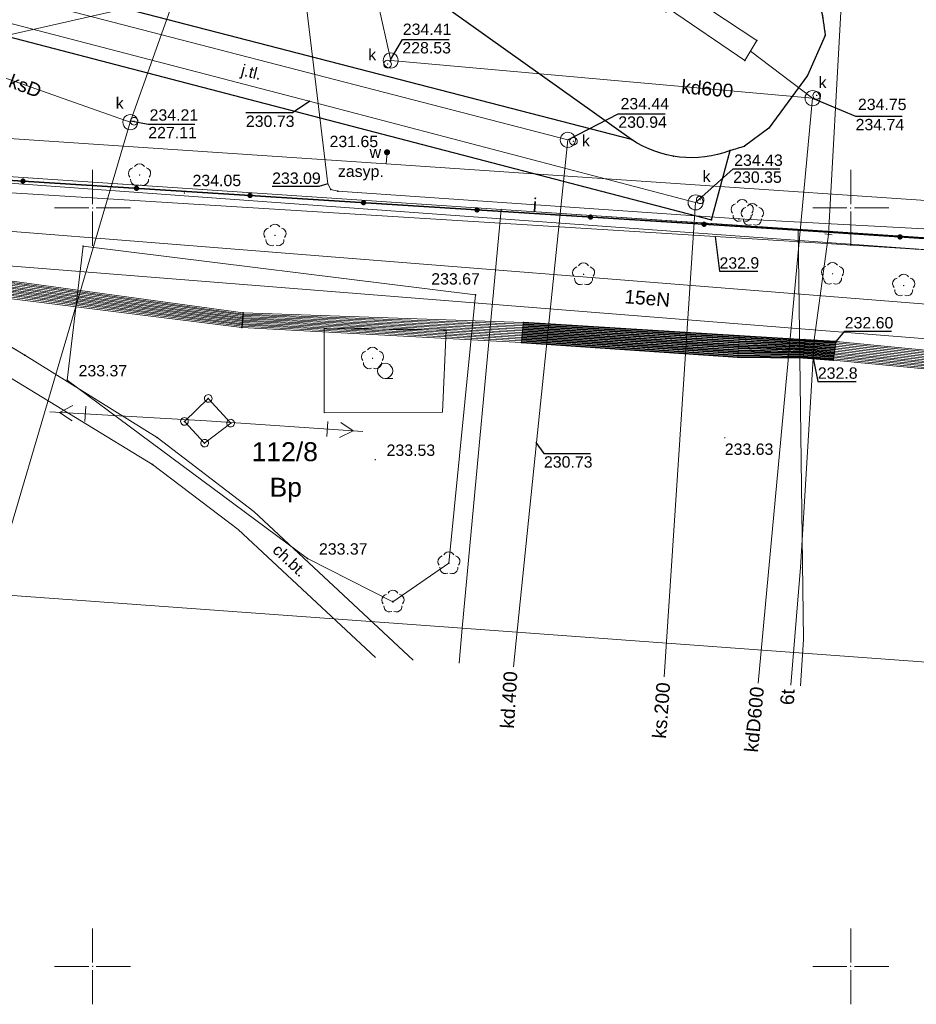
# Model space of a CAD drawing. Header units: metres. Extents: x 6603648 to 6604252, y 5739748 to 5740166.
# Tile 14 of 98: x 6603745 to 6603804, y 5739798 to 5739862. Entities that reach past the tile are written whole.
import ezdxf
from ezdxf.enums import TextEntityAlignment as Align

# ---------------------------------------------------------------- set-up
doc = ezdxf.new("R2010")
doc.units = ezdxf.units.M
doc.header["$PDSIZE"] = 0.75
doc.linetypes.add('ARK_LIN', pattern=[50, 50, 0])
doc.layers.get('0').update_dxf_attribs({"color": 252, "linetype": 'CONTINUOUS'})
for name, color, linetype, lineweight in [('GEPPGD', 252, 'CONTINUOUS', 18), ('GESDZI', 252, 'CONTINUOUS', 18), ('GESDZI_O', 252, 'CONTINUOUS', 18), ('GESUZY', 252, 'CONTINUOUS', 18), ('GESUZY_O', 252, 'CONTINUOUS', 18), ('GSLGRA', 252, 'CONTINUOUS', 18), ('GSLKOG', 252, 'CONTINUOUS', 35), ('GSLKOU', 252, 'CONTINUOUS', 18), ('GSLKRW', 252, 'CONTINUOUS', 25), ('GSPPRB', 252, 'CONTINUOUS', 18), ('GSPRDL', 252, 'CONTINUOUS', 18), ('GSPWPS', 252, 'CONTINUOUS', 13), ('GSPWPS_O', 252, 'CONTINUOUS', 13), ('GSSINN', 252, 'CONTINUOUS', 18), ('GSSKOA', 252, 'CONTINUOUS', 18), ('GSSKOA_O', 252, 'CONTINUOUS', 18), ('GSSKOD', 252, 'CONTINUOUS', 18), ('GSSKOD_O', 252, 'CONTINUOUS', 18), ('GSSLZK', 252, 'CONTINUOUS', 18), ('GULENN', 252, 'CONTINUOUS', 18), ('GULENN_O', 252, 'CONTINUOUS', 18), ('GULEOR', 252, 'CONTINUOUS', 35), ('GULESN', 252, 'CONTINUOUS', 18), ('GULEWN', 252, 'CONTINUOUS', 18), ('GULIPR', 252, 'CONTINUOUS', 18), ('GULIPR_O', 252, 'CONTINUOUS', 18), ('GULKDP', 252, 'CONTINUOUS', 18), ('GULKDP_O', 252, 'CONTINUOUS', 18), ('GULKSP', 252, 'CONTINUOUS', 18), ('GULKSP_O', 252, 'CONTINUOUS', 18), ('GULTPR', 252, 'CONTINUOUS', 18), ('GULTPR_O', 252, 'CONTINUOUS', 18), ('GULWOP', 252, 'CONTINUOUS', 18), ('GUPKSD', 252, 'CONTINUOUS', 18), ('GUPKWZ', 252, 'CONTINUOUS', 18), ('GUPKWZ_O', 252, 'CONTINUOUS', 18), ('GUPTZC', 252, 'CONTINUOUS', 18), ('GUSIKP', 252, 'CONTINUOUS', 18), ('GUSISL', 252, 'CONTINUOUS', 18), ('PKT_ARK', 252, 'ARK_LIN', 18)]:
    doc.layers.add(name, color=color, linetype=linetype, lineweight=lineweight)
for name, color, linetype in [('GUPESH', 252, 'CONTINUOUS'), ('GUPESH_O', 252, 'CONTINUOUS'), ('GUPISH', 252, 'CONTINUOUS'), ('GUPISH_O', 252, 'CONTINUOUS'), ('GUPKSH', 252, 'CONTINUOUS'), ('GUPKSH_O', 252, 'CONTINUOUS'), ('GUPTSH', 252, 'CONTINUOUS'), ('GUPTSH_O', 252, 'CONTINUOUS'), ('GUPWSH', 252, 'CONTINUOUS'), ('GUPWSH_O', 252, 'CONTINUOUS'), ('GUPWZA', 252, 'CONTINUOUS'), ('GUPWZA_O', 252, 'CONTINUOUS'), ('GUPZSH', 252, 'CONTINUOUS')]:
    doc.layers.add(name, color=color, linetype=linetype)
doc.styles.add('Arial', font='arial.ttf')

# ---------------------------------------------------------------- blocks, each defined once
blk = doc.blocks.new('GSPPRB0')
blk.add_lwpolyline([(-0.007955, 0.0225), (0.007955, 0.0225), (0.0225, 0.007955), (0.0225, -0.007955), (0.007955, -0.0225), (-0.007955, -0.0225), (-0.0225, -0.007955), (-0.0225, 0.007955)], close=True)
blk = doc.blocks.new('GSPWPS1')
blk.add_hatch(color=256).paths.add_polyline_path([(0, 0.045), (-0.011647, 0.043467), (-0.0225, 0.038971), (-0.03182, 0.03182), (-0.038971, 0.0225), (-0.043467, 0.011647), (-0.045, 0), (-0.043467, -0.011647), (-0.038971, -0.0225), (-0.03182, -0.03182), (-0.0225, -0.038971), (-0.011647, -0.043467), (0, -0.045), (0.011647, -0.043467), (0.0225, -0.038971), (0.03182, -0.03182), (0.038971, -0.0225), (0.043467, -0.011647), (0.045, 0), (0.043467, 0.011647), (0.038971, 0.0225), (0.03182, 0.03182), (0.0225, 0.038971), (0.011647, 0.043467)])
blk = doc.blocks.new('GUPESH1')
blk.add_hatch(color=256).paths.add_polyline_path([(0, 0.045), (-0.011647, 0.043467), (-0.0225, 0.038971), (-0.03182, 0.03182), (-0.038971, 0.0225), (-0.043467, 0.011647), (-0.045, 0), (-0.043467, -0.011647), (-0.038971, -0.0225), (-0.03182, -0.03182), (-0.0225, -0.038971), (-0.011647, -0.043467), (0, -0.045), (0.011647, -0.043467), (0.0225, -0.038971), (0.03182, -0.03182), (0.038971, -0.0225), (0.043467, -0.011647), (0.045, 0), (0.043467, 0.011647), (0.038971, 0.0225), (0.03182, 0.03182), (0.0225, 0.038971), (0.011647, 0.043467)])
blk = doc.blocks.new('GUPWZA1')
blk.add_hatch(color=256).paths.add_polyline_path([(0, 0.2), (-0.051764, 0.193185), (-0.1, 0.173205), (-0.141421, 0.141421), (-0.173205, 0.1), (-0.193185, 0.051764), (-0.2, 0), (-0.193185, -0.051764), (-0.173205, -0.1), (-0.141421, -0.141421), (-0.1, -0.173205), (-0.051764, -0.193185), (0, -0.2), (0.051764, -0.193185), (0.1, -0.173205), (0.141421, -0.141421), (0.173205, -0.1), (0.193185, -0.051764), (0.2, 0), (0.193185, 0.051764), (0.173205, 0.1), (0.141421, 0.141421), (0.1, 0.173205), (0.051764, 0.193185)])
blk = doc.blocks.new('GUPKWZ1_1')
blk.add_lwpolyline([(0.25, 0), (0.241481, -0.064705), (0.216506, -0.125), (0.176777, -0.176777), (0.125, -0.216506), (0.064705, -0.241481), (0, -0.25), (-0.064705, -0.241481), (-0.125, -0.216506), (-0.176777, -0.176777), (-0.216506, -0.125), (-0.241481, -0.064705), (-0.25, 0), (-0.241481, 0.064705), (-0.216506, 0.125), (-0.176777, 0.176777), (-0.125, 0.216506), (-0.064705, 0.241481), (0, 0.25), (0.064705, 0.241481), (0.125, 0.216506), (0.176777, 0.176777), (0.216506, 0.125), (0.241481, 0.064705)], close=True)
blk = doc.blocks.new('GUPKSD1_1')
blk.add_lwpolyline([(0.5, 0), (0.482963, -0.12941), (0.433013, -0.25), (0.353553, -0.353553), (0.25, -0.433013), (0.12941, -0.482963), (0, -0.5), (-0.12941, -0.482963), (-0.25, -0.433013), (-0.353553, -0.353553), (-0.433013, -0.25), (-0.482963, -0.12941), (-0.5, 0), (-0.482963, 0.12941), (-0.433013, 0.25), (-0.353553, 0.353553), (-0.25, 0.433013), (-0.12941, 0.482963), (0, 0.5), (0.12941, 0.482963), (0.25, 0.433013), (0.353553, 0.353553), (0.433013, 0.25), (0.482963, 0.12941)], close=True)
blk = doc.blocks.new('GSPRDL1')
blk.add_hatch(color=256).paths.add_polyline_path([(-0.045, 0), (-0.042798, -0.013906), (-0.036406, -0.02645), (-0.02645, -0.036406), (-0.013906, -0.042798), (0, -0.045), (0.013906, -0.042798), (0.02645, -0.036406), (0.036406, -0.02645), (0.042798, -0.013906), (0.045, 0), (0.042798, 0.013906), (0.036406, 0.02645), (0.02645, 0.036406), (0.013906, 0.042798), (0, 0.045), (-0.013906, 0.042798), (-0.02645, 0.036406), (-0.036406, 0.02645), (-0.042798, 0.013906)])
for points in [[(-0.134326, 0.635969), (-0.024001, 0.70458), (0.103115, 0.731429), (0.231763, 0.713292), (0.346501, 0.652348), (0.433559, 0.55591), (0.482485, 0.435555)], [(-0.646351, 0.068773), (-0.677512, 0.194901), (-0.663766, 0.324092), (-0.606763, 0.440839), (-0.513345, 0.531129), (-0.394725, 0.584125), (-0.265141, 0.593465)], [(0.563333, 0.324277), (0.662679, 0.240553), (0.727494, 0.127956), (0.75, 0), (0.727494, -0.127956), (0.662679, -0.240553), (0.563333, -0.324277)], [(-0.265141, -0.593465), (-0.394725, -0.584125), (-0.513345, -0.531129), (-0.606763, -0.440839), (-0.663766, -0.324092), (-0.677512, -0.194901), (-0.646351, -0.068773)], [(0.482485, -0.435555), (0.433559, -0.55591), (0.346501, -0.652348), (0.231763, -0.713292), (0.103115, -0.731429), (-0.024001, -0.70458), (-0.134326, -0.635969)]]:
    blk.add_lwpolyline(points)
blk = doc.blocks.new('GUPTSH1')
blk.add_hatch(color=256).paths.add_polyline_path([(0, 0.045), (-0.011647, 0.043467), (-0.0225, 0.038971), (-0.03182, 0.03182), (-0.038971, 0.0225), (-0.043467, 0.011647), (-0.045, 0), (-0.043467, -0.011647), (-0.038971, -0.0225), (-0.03182, -0.03182), (-0.0225, -0.038971), (-0.011647, -0.043467), (0, -0.045), (0.011647, -0.043467), (0.0225, -0.038971), (0.03182, -0.03182), (0.038971, -0.0225), (0.043467, -0.011647), (0.045, 0), (0.043467, 0.011647), (0.038971, 0.0225), (0.03182, 0.03182), (0.0225, 0.038971), (0.011647, 0.043467)])
blk = doc.blocks.new('GUPTZC1')
blk.add_lwpolyline([(0, 0.25), (0, -0.25)])
blk = doc.blocks.new('GUPKSH1')
blk.add_hatch(color=256).paths.add_polyline_path([(0, 0.045), (-0.011647, 0.043467), (-0.0225, 0.038971), (-0.03182, 0.03182), (-0.038971, 0.0225), (-0.043467, 0.011647), (-0.045, 0), (-0.043467, -0.011647), (-0.038971, -0.0225), (-0.03182, -0.03182), (-0.0225, -0.038971), (-0.011647, -0.043467), (0, -0.045), (0.011647, -0.043467), (0.0225, -0.038971), (0.03182, -0.03182), (0.038971, -0.0225), (0.043467, -0.011647), (0.045, 0), (0.043467, 0.011647), (0.038971, 0.0225), (0.03182, 0.03182), (0.0225, 0.038971), (0.011647, 0.043467)])
blk = doc.blocks.new('GUPISH1')
blk.add_hatch(color=256).paths.add_polyline_path([(0, 0.045), (-0.011647, 0.043467), (-0.0225, 0.038971), (-0.03182, 0.03182), (-0.038971, 0.0225), (-0.043467, 0.011647), (-0.045, 0), (-0.043467, -0.011647), (-0.038971, -0.0225), (-0.03182, -0.03182), (-0.0225, -0.038971), (-0.011647, -0.043467), (0, -0.045), (0.011647, -0.043467), (0.0225, -0.038971), (0.03182, -0.03182), (0.038971, -0.0225), (0.043467, -0.011647), (0.045, 0), (0.043467, 0.011647), (0.038971, 0.0225), (0.03182, 0.03182), (0.0225, 0.038971), (0.011647, 0.043467)])
blk = doc.blocks.new('GEPPGD1_2')
blk.add_hatch(color=256).paths.add_polyline_path([(-0.045, 0), (-0.042798, -0.013906), (-0.036406, -0.02645), (-0.02645, -0.036406), (-0.013906, -0.042798), (0, -0.045), (0.013906, -0.042798), (0.02645, -0.036406), (0.036406, -0.02645), (0.042798, -0.013906), (0.045, 0), (0.042798, 0.013906), (0.036406, 0.02645), (0.02645, 0.036406), (0.013906, 0.042798), (0, 0.045), (-0.013906, 0.042798), (-0.02645, 0.036406), (-0.036406, 0.02645), (-0.042798, 0.013906)])
blk = doc.blocks.new('GUPZSH1')
blk.add_hatch(color=256).paths.add_polyline_path([(0, 0.045), (-0.011647, 0.043467), (-0.0225, 0.038971), (-0.03182, 0.03182), (-0.038971, 0.0225), (-0.043467, 0.011647), (-0.045, 0), (-0.043467, -0.011647), (-0.038971, -0.0225), (-0.03182, -0.03182), (-0.0225, -0.038971), (-0.011647, -0.043467), (0, -0.045), (0.011647, -0.043467), (0.0225, -0.038971), (0.03182, -0.03182), (0.038971, -0.0225), (0.043467, -0.011647), (0.045, 0), (0.043467, 0.011647), (0.038971, 0.0225), (0.03182, 0.03182), (0.0225, 0.038971), (0.011647, 0.043467)])
blk = doc.blocks.new('GUPWSH1')
blk.add_hatch(color=256).paths.add_polyline_path([(0, 0.045), (-0.011647, 0.043467), (-0.0225, 0.038971), (-0.03182, 0.03182), (-0.038971, 0.0225), (-0.043467, 0.011647), (-0.045, 0), (-0.043467, -0.011647), (-0.038971, -0.0225), (-0.03182, -0.03182), (-0.0225, -0.038971), (-0.011647, -0.043467), (0, -0.045), (0.011647, -0.043467), (0.0225, -0.038971), (0.03182, -0.03182), (0.038971, -0.0225), (0.043467, -0.011647), (0.045, 0), (0.043467, 0.011647), (0.038971, 0.0225), (0.03182, 0.03182), (0.0225, 0.038971), (0.011647, 0.043467)])
blk = doc.blocks.new('GULEWN1')
for points in [[(0, 0), (10.35, 0)], [(8, 0.5), (8, -0.5)], [(8.841081, 0.5), (9.707107, 0), (8.841081, -0.5)]]:
    blk.add_lwpolyline(points)
blk = doc.blocks.new('GSLKOG2')
blk.add_hatch(color=256).paths.add_polyline_path([(0, 0.175), (-0.045293, 0.169037), (-0.0875, 0.151554), (-0.123744, 0.123744), (-0.151554, 0.0875), (-0.169037, 0.045293), (-0.175, 0), (-0.169037, -0.045293), (-0.151554, -0.0875), (-0.123744, -0.123744), (-0.0875, -0.151554), (-0.045293, -0.169037), (0, -0.175), (0.045293, -0.169037), (0.0875, -0.151554), (0.123744, -0.123744), (0.151554, -0.0875), (0.169037, -0.045293), (0.175, 0), (0.169037, 0.045293), (0.151554, 0.0875), (0.123744, 0.123744), (0.0875, 0.151554), (0.045293, 0.169037)])
blk = doc.blocks.new('GUSISL2_1')
blk.add_lwpolyline([(0.25, 0), (0.241481, -0.064705), (0.216506, -0.125), (0.176777, -0.176777), (0.125, -0.216506), (0.064705, -0.241481), (0, -0.25), (-0.064705, -0.241481), (-0.125, -0.216506), (-0.176777, -0.176777), (-0.216506, -0.125), (-0.241481, -0.064705), (-0.25, 0), (-0.241481, 0.064705), (-0.216506, 0.125), (-0.176777, 0.176777), (-0.125, 0.216506), (-0.064705, 0.241481), (0, 0.25), (0.064705, 0.241481), (0.125, 0.216506), (0.176777, 0.176777), (0.216506, 0.125), (0.241481, 0.064705)], close=True)
blk = doc.blocks.new('GSSLZK1')
blk.add_lwpolyline([(0.5, 0), (0.475528, -0.154508), (0.404508, -0.293893), (0.293893, -0.404508), (0.154508, -0.475528), (0, -0.5), (-0.154508, -0.475528), (-0.293893, -0.404508), (-0.404508, -0.293893), (-0.475528, -0.154508), (-0.5, 0), (-0.475528, 0.154508), (-0.404508, 0.293893), (-0.293893, 0.404508), (-0.154508, 0.475528), (0, 0.5), (0.154508, 0.475528), (0.293893, 0.404508), (0.404508, 0.293893), (0.475528, 0.154508)], close=True)
blk.add_lwpolyline([(-0.5, 0), (-0.5, -0.5)])
blk = doc.blocks.new('ASS_SYM', base_point=(826.5, 303.25))
at = {"layer": 'PKT_ARK'}
for p, q in [((826.5, 303.5), (826.5, 305.75)), ((826.25, 303.25), (824, 303.25)), ((826.75, 303.25), (829, 303.25)), ((826.5, 303), (826.5, 300.75))]:
    blk.add_line(p, q, dxfattribs=at)
blk.add_point((826.5, 303.25), dxfattribs=at)
blk.add_point((826.5, 303.25), dxfattribs=at)

msp = doc.modelspace()

# ---------------------------------------------------------------- linework, layer by layer
at = {"layer": 'GESDZI'}
for p, q in [((6603776.95, 5739849.89), (6603725.69, 5739853.31)), ((6603844.12, 5739845.41), (6603776.95, 5739849.89))]:
    msp.add_line(p, q, dxfattribs=at)
msp.add_lwpolyline([(6603691.714, 5739863.768), (6603701.39, 5739966.18), (6603701.42, 5739966.51), (6603703.13, 5739958.06), (6603719.27, 5739878.71), (6603720.73, 5739871.73), (6603724.48, 5739853.38), (6603725.69, 5739853.31), (6603731.69, 5739825.4), (6603774.38, 5739822.29), (6603774.166, 5739819.991)], dxfattribs=at)
for points in [[(6603776.95, 5739849.89), (6603774.38, 5739822.29), (6603731.69, 5739825.4), (6603725.69, 5739853.31)], [(6603841.59, 5739817.37), (6603774.38, 5739822.29), (6603776.95, 5739849.89), (6603844.12, 5739845.41), (6603843.6, 5739839.85)]]:
    msp.add_lwpolyline(points, close=True, dxfattribs=at)
at = {"layer": 'GESUZY'}
for points in [[(6604062.77, 5739830.84), (6604014.55, 5739834.06), (6603991.05, 5739835.63), (6603918.87, 5739840.43), (6603844.12, 5739845.41), (6603776.95, 5739849.89), (6603725.69, 5739853.31), (6603724.48, 5739853.38), (6603720.73, 5739871.73), (6603719.27, 5739878.71), (6603703.13, 5739958.06), (6603701.42, 5739966.51), (6603692.92, 5740008.31)], [(6603691.714, 5739863.768), (6603701.39, 5739966.18), (6603701.42, 5739966.51), (6603703.13, 5739958.06), (6603719.27, 5739878.71), (6603720.73, 5739871.73), (6603724.48, 5739853.38), (6603725.69, 5739853.31), (6603776.95, 5739849.89), (6603844.12, 5739845.41), (6603918.87, 5739840.43), (6603991.05, 5739835.63), (6604014.55, 5739834.06), (6604062.77, 5739830.84)]]:
    msp.add_lwpolyline(points, dxfattribs=at)
at = {"layer": 'GSLGRA'}
msp.add_lwpolyline([(6603796.693, 5739818.49), (6603796.89, 5739821.55), (6603796.53, 5739848.52)], dxfattribs=at)
at = {"layer": 'GSLKOG'}
for p, q in [((6603724.24, 5739853.107), (6603796.53, 5739848.52)), ((6603796.53, 5739848.52), (6603817.45, 5739847.15))]:
    msp.add_line(p, q, dxfattribs=at)
at = {"layer": 'GSLKOU'}
msp.add_lwpolyline([(6603827.54, 5739851.886, -0.024262), (6603796.564, 5739872.269)], format="xyb", dxfattribs=at)
at = {"layer": 'GSLKRW'}
for points in [[(6603797.42, 5739865.005, -0.077718), (6603798.303, 5739861.357), (6603797.146, 5739858.719), (6603794.605, 5739855.257), (6603792.989, 5739854.064, -0.021097), (6603792.04, 5739853.77, -0.243725), (6603785.55, 5739854.5), (6603770.063, 5739865.527)], [(6603740.19, 5739862.4), (6603790.82, 5739849.22), (6603792.04, 5739853.77, -0.243725), (6603785.55, 5739854.5), (6603748.26, 5739864.14)]]:
    msp.add_lwpolyline(points, format="xyb", dxfattribs=at)
at = {"layer": 'GSSINN'}
msp.add_lwpolyline([(6603768.764, 5739882.374, 0.131506), (6603765.974, 5739878.348, 0.118877), (6603766.057, 5739871.728, 0.108677), (6603767.814, 5739867.913), (6603770.063, 5739865.527), (6603785.55, 5739854.5, 0.243725), (6603792.04, 5739853.77), (6603792.989, 5739854.064), (6603794.605, 5739855.257), (6603797.146, 5739858.719), (6603798.303, 5739861.357, 0.037563), (6603798.017, 5739863.157, 0.155496), (6603796.051, 5739866.918), (6603772.18, 5739884.113), (6603771.536, 5739884.31)], format="xyb", close=True, dxfattribs=at)
msp.add_lwpolyline([(6603972.098, 5739806.801), (6603972.05, 5739831.15), (6603982.629, 5739831.21), (6603960.637, 5739833.057), (6603941.132, 5739834.117), (6603860.76, 5739838.748), (6603853.392, 5739836.62), (6603841.871, 5739836.52), (6603830.22, 5739845.418), (6603724.24, 5739853.107), (6603745.53, 5739840.28), (6603754.26, 5739834.86), (6603760.645, 5739829.992), (6603771.135, 5739820.193)], dxfattribs=at)
msp.add_lwpolyline([(6603748.33, 5739838.64), (6603749.38, 5739847.47), (6603775.25, 5739844.27), (6603773.5, 5739826.57), (6603769.81, 5739824.04), (6603764.18, 5739826.89)], close=True, dxfattribs=at)
at = {"layer": 'GSSKOA'}
msp.add_lwpolyline([(6603740.19, 5739862.4), (6603790.82, 5739849.22), (6603792.04, 5739853.77, -0.243725), (6603785.55, 5739854.5), (6603748.26, 5739864.14)], format="xyb", close=True, dxfattribs=at)
at = {"layer": 'GSSKOD'}
for points in [[(6603724.99, 5739852.73), (6603745.53, 5739840.28), (6603754.26, 5739834.86)], [(6603753.96, 5739833.08), (6603744.6, 5739838.79), (6603722.81, 5739852.1)], [(6603771.135, 5739820.193), (6603760.645, 5739829.992), (6603754.26, 5739834.86)], [(6603753.96, 5739833.08), (6603759.599, 5739828.791)], [(6603759.599, 5739828.791), (6603768.668, 5739820.357)]]:
    msp.add_lwpolyline(points, dxfattribs=at)
at = {"layer": 'GSSLZK'}
msp.add_lwpolyline([(6603765.281, 5739836.497), (6603765.281, 5739842.06), (6603773.317, 5739841.937), (6603773.07, 5739836.538)], close=True, dxfattribs=at)
at = {"layer": 'GULENN'}
for points in [[(6603721.982, 5739872.465), (6603723.619, 5739872.588), (6603725.921, 5739873.024), (6603728.394, 5739873.444), (6603732.439, 5739871.235), (6603732.82, 5739868.192), (6603734.828, 5739860.851), (6603737.849, 5739860.821), (6603738.962, 5739860.673), (6603740.335, 5739860.45), (6603759.076, 5739864.727)], [(6603824.896, 5739842.077), (6603733.658, 5739849.315), (6603733.307, 5739849.465), (6603733.171, 5739849.761), (6603731.118, 5739869.541), (6603730.49, 5739869.418)], [(6603730.49, 5739869.418), (6603728.881, 5739869.101), (6603730.941, 5739849.152), (6603731.604, 5739847.712), (6603733.107, 5739847.072), (6603824.622, 5739839.812)]]:
    msp.add_lwpolyline(points, dxfattribs=at)
at = {"layer": 'GULEOR'}
for points in [[(6603778.39, 5739842.23), (6603792.64, 5739841.34), (6603796.96, 5739841.11), (6603799, 5739840.99)], [(6603778.4, 5739842.34), (6603792.65, 5739841.46), (6603796.97, 5739841.21), (6603799.01, 5739841.1)], [(6603778.41, 5739842.44), (6603792.65, 5739841.57), (6603796.97, 5739841.31), (6603799.03, 5739841.2)], [(6603778.33, 5739841.57), (6603792.59, 5739840.62), (6603796.91, 5739840.51), (6603798.9, 5739840.35)], [(6603778.34, 5739841.68), (6603792.6, 5739840.74), (6603796.92, 5739840.61), (6603798.92, 5739840.45)], [(6603778.35, 5739841.79), (6603792.61, 5739840.86), (6603796.92, 5739840.71), (6603798.93, 5739840.56)], [(6603778.36, 5739841.9), (6603792.61, 5739840.98), (6603796.93, 5739840.81), (6603798.95, 5739840.67)], [(6603778.37, 5739842.01), (6603792.62, 5739841.1), (6603796.94, 5739840.91), (6603798.96, 5739840.77)], [(6603778.38, 5739842.12), (6603792.63, 5739841.22), (6603796.95, 5739841.01), (6603798.98, 5739840.88)], [(6603778.29, 5739841.13), (6603792.56, 5739840.16), (6603796.87, 5739840.11), (6603798.84, 5739839.95)], [(6603778.3, 5739841.24), (6603792.57, 5739840.27), (6603796.88, 5739840.21), (6603798.86, 5739840.05)], [(6603778.31, 5739841.35), (6603792.58, 5739840.39), (6603796.89, 5739840.31), (6603798.87, 5739840.15)], [(6603778.32, 5739841.46), (6603792.58, 5739840.5), (6603796.9, 5739840.41), (6603798.89, 5739840.25)]]:
    msp.add_lwpolyline(points, dxfattribs=at)
at = {"layer": 'GULESN'}
for points in [[(6603705.93, 5739964.86), (6603708.89, 5739950.19), (6603713.86, 5739926.45), (6603721.2, 5739892.42), (6603721.77, 5739889.63), (6603722.92, 5739885.8), (6603729.21, 5739871.86), (6603729.67, 5739867.72), (6603729.74, 5739861.93), (6603729.58, 5739852.75), (6603729.85, 5739849.01), (6603730.42, 5739848.25), (6603731.51, 5739847.58), (6603735.65, 5739846.55), (6603741.46, 5739845.6), (6603759.94, 5739843.08), (6603778.41, 5739842.44), (6603792.65, 5739841.57), (6603796.97, 5739841.31), (6603799.03, 5739841.2), (6603828.3, 5739838.36), (6603832.88, 5739837.85), (6603859.08, 5739836.24), (6603882.48, 5739834.59)], [(6603741.36, 5739844.83), (6603759.88, 5739842.44), (6603778.33, 5739841.57), (6603792.59, 5739840.62), (6603796.91, 5739840.51), (6603798.9, 5739840.35), (6603828.29, 5739837.56), (6603829.17, 5739837.42), (6603830.22, 5739837.65), (6603831, 5739838.71), (6603831.9, 5739846.44), (6603832.36, 5739853.51), (6603829.56, 5739854.53), (6603829.17, 5739854.85)], [(6603741.38, 5739844.93), (6603759.89, 5739842.52), (6603778.34, 5739841.68), (6603792.6, 5739840.74), (6603796.92, 5739840.61), (6603798.92, 5739840.45), (6603828.29, 5739837.66), (6603829.14, 5739837.44), (6603830.19, 5739837.72), (6603830.87, 5739838.72), (6603831.81, 5739846.41), (6603832.19, 5739853.42), (6603829.56, 5739854.53), (6603829.17, 5739854.85)], [(6603741.45, 5739845.51), (6603759.93, 5739843), (6603778.4, 5739842.34), (6603792.65, 5739841.46), (6603796.97, 5739841.21), (6603799.01, 5739841.1), (6603828.3, 5739838.26), (6603832.88, 5739837.75), (6603859.1, 5739836.13), (6603882.45, 5739834.47)], [(6603741.39, 5739845.02), (6603759.9, 5739842.6), (6603778.35, 5739841.79), (6603792.61, 5739840.86), (6603796.92, 5739840.71), (6603798.93, 5739840.56), (6603828.29, 5739837.76), (6603832.87, 5739837.25), (6603859.22, 5739835.59), (6603882.36, 5739834.03)], [(6603741.4, 5739845.12), (6603759.9, 5739842.68), (6603778.36, 5739841.9), (6603792.61, 5739840.98), (6603796.93, 5739840.81), (6603798.95, 5739840.67), (6603828.29, 5739837.86), (6603832.87, 5739837.35), (6603859.19, 5739835.7), (6603882.38, 5739834.12)], [(6603741.41, 5739845.22), (6603759.91, 5739842.76), (6603778.37, 5739842.01), (6603792.62, 5739841.1), (6603796.94, 5739840.91), (6603798.96, 5739840.77), (6603828.29, 5739837.96), (6603832.87, 5739837.45), (6603859.17, 5739835.8), (6603882.4, 5739834.21)], [(6603741.43, 5739845.32), (6603759.92, 5739842.84), (6603778.38, 5739842.12), (6603792.63, 5739841.22), (6603796.95, 5739841.01), (6603798.98, 5739840.88), (6603828.29, 5739838.06), (6603832.88, 5739837.55), (6603859.15, 5739835.91), (6603882.42, 5739834.3)], [(6603741.44, 5739845.42), (6603759.93, 5739842.92), (6603778.39, 5739842.23), (6603792.64, 5739841.34), (6603796.96, 5739841.11), (6603799, 5739840.99), (6603828.29, 5739838.16), (6603832.88, 5739837.65), (6603859.13, 5739836.02), (6603882.43, 5739834.38)], [(6603741.31, 5739844.43), (6603759.85, 5739842.12), (6603778.29, 5739841.13), (6603792.56, 5739840.16), (6603796.87, 5739840.11), (6603798.84, 5739839.95), (6603828.29, 5739837.17), (6603832.86, 5739836.89), (6603859.31, 5739835.16), (6603882.29, 5739833.68)], [(6603741.33, 5739844.53), (6603759.86, 5739842.2), (6603778.3, 5739841.24), (6603792.57, 5739840.27), (6603796.88, 5739840.21), (6603798.86, 5739840.05), (6603828.29, 5739837.26), (6603832.86, 5739836.98), (6603859.28, 5739835.26), (6603882.31, 5739833.77)], [(6603741.34, 5739844.63), (6603759.87, 5739842.28), (6603778.31, 5739841.35), (6603792.58, 5739840.39), (6603796.89, 5739840.31), (6603798.87, 5739840.15), (6603828.29, 5739837.36), (6603832.86, 5739837.07), (6603859.26, 5739835.37), (6603882.33, 5739833.86)], [(6603741.35, 5739844.73), (6603759.87, 5739842.36), (6603778.32, 5739841.46), (6603792.58, 5739840.5), (6603796.9, 5739840.41), (6603798.89, 5739840.25), (6603828.29, 5739837.46), (6603832.87, 5739837.16), (6603859.24, 5739835.48), (6603882.34, 5739833.94)]]:
    msp.add_lwpolyline(points, dxfattribs=at)
at = {"layer": 'GULEWN'}
msp.add_lwpolyline([(6604053.491, 5739830.206), (6604029.54, 5739831.784), (6604023.545, 5739832.079), (6604003.586, 5739833.394), (6603931.654, 5739838.435), (6603858.642, 5739843.848), (6603791.067, 5739848.102), (6603726.181, 5739852.128), (6603723.418, 5739852.125), (6603723.211, 5739852.899), (6603721.578, 5739860.987), (6603719.529, 5739871.388), (6603718.105, 5739878.446), (6603715.641, 5739890.395), (6603709.655, 5739919.794), (6603704.796, 5739949.42), (6603697.83, 5739978.621), (6603695.5, 5739990.24), (6603694.86, 5739993.48), (6603695.43, 5739994.26), (6603696.66, 5739994.54), (6603696.88, 5739994.59)], dxfattribs=at)
at = {"layer": 'GULIPR'}
for points in [[(6603788.62, 5739934.87), (6603772.21, 5739908.02), (6603771.64, 5739907.58), (6603770.48, 5739907.2), (6603769.71, 5739906.87), (6603768.93, 5739906.16), (6603761.41, 5739889.72), (6603761.16, 5739888.8), (6603761.19, 5739887.47), (6603765.51, 5739851.59)], [(6603765.51, 5739851.59), (6603765.71, 5739851.2), (6603766.18, 5739851.1), (6603792.62, 5739849.27), (6603821.88, 5739847.7)]]:
    msp.add_lwpolyline(points, dxfattribs=at)
at = {"layer": 'GULKDP'}
for points in [[(6603777.757, 5739819.752), (6603779.27, 5739834.54), (6603781.34, 5739854.48), (6603739.85, 5739865.22), (6603725.67, 5739897.5), (6603719.16, 5739923.08), (6603711.57, 5739952.81), (6603705.46, 5739984.06), (6603699.45, 5740014.69), (6603703.39, 5740065.66), (6603707.55, 5740115.42), (6603711.278, 5740161.991)], [(6603797.486, 5739857.225), (6603769.66, 5739859.708), (6603765.109, 5739880.121)], [(6603797.486, 5739857.225), (6603793.383, 5739860.335)], [(6603797.486, 5739857.225), (6603793.899, 5739818.676)]]:
    msp.add_lwpolyline(points, dxfattribs=at)
at = {"layer": 'GULKSP'}
for points in [[(6603787.705, 5739819.089), (6603789.77, 5739850.36), (6603764.29, 5739857.04), (6603737.51, 5739864.02), (6603724.57, 5739895.18), (6603717.7, 5739922.45), (6603709.7, 5739954.04), (6603703.98, 5739982.97), (6603697.59, 5740015.56), (6603701.63, 5740063.88), (6603705.74, 5740113.57), (6603709.426, 5740162.111)], [(6603742.558, 5739822.097), (6603752.492, 5739855.65), (6603764.434, 5739889.248), (6603768.678, 5739901.106)], [(6603721.926, 5739866.46), (6603752.492, 5739855.65)]]:
    msp.add_lwpolyline(points, dxfattribs=at)
at = {"layer": 'GULTPR'}
for points in [[(6603798.53, 5739848.25), (6603799.34, 5739862.92), (6603796.47, 5739870.68), (6603772.96, 5739886.44), (6603767.132, 5739891.513)], [(6603796.037, 5739818.533), (6603796.69, 5739826.3), (6603797.53, 5739840.08), (6603797.59, 5739841.29), (6603798.53, 5739848.25)]]:
    msp.add_lwpolyline(points, dxfattribs=at)
at = {"layer": 'GULWOP'}
for points in [[(6603825.656, 5739849.078), (6603769.366, 5739852.901), (6603737.285, 5739855.059), (6603734.65, 5739855.19), (6603732.727, 5739868.33), (6603732.589, 5739869.247), (6603724.96, 5739921.24), (6603723.88, 5739928.79), (6603745.201, 5739960.057)], [(6603769.366, 5739852.901), (6603769.421, 5739853.662)]]:
    msp.add_lwpolyline(points, dxfattribs=at)
at = {"layer": 'GUPESH_O', "flags": 128}
for points in [[(6603791.067, 5739848.102), (6603791.342, 5739845.815), (6603793.862, 5739845.823)], [(6603799.03, 5739841.2), (6603799.604, 5739841.879), (6603802.684, 5739841.879)]]:
    msp.add_lwpolyline(points, dxfattribs=at)
at = {"layer": 'GUPISH_O', "flags": 128}
msp.add_lwpolyline([(6603765.51, 5739851.59), (6603764.923, 5739851.408), (6603761.843, 5739851.408)], dxfattribs=at)
at = {"layer": 'GUPKSH_O', "flags": 128}
for points in [[(6603769.647, 5739859.764), (6603770.431, 5739861.098), (6603773.511, 5739861.098)], [(6603797.486, 5739857.225), (6603800.32, 5739856.037), (6603803.4, 5739856.037)], [(6603764.321, 5739857.04), (6603763.192, 5739856.255), (6603760.112, 5739856.255)], [(6603781.34, 5739854.48), (6603784.671, 5739856.197), (6603787.751, 5739856.197)], [(6603752.518, 5739855.724), (6603753.674, 5739855.505), (6603756.754, 5739855.505)], [(6603789.77, 5739850.36), (6603792.247, 5739852.569), (6603795.327, 5739852.569)], [(6603779.239, 5739834.54), (6603779.768, 5739833.797), (6603782.848, 5739833.797)]]:
    msp.add_lwpolyline(points, dxfattribs=at)
at = {"layer": 'GUPTSH_O', "flags": 128}
msp.add_lwpolyline([(6603797.53, 5739840.08), (6603797.829, 5739838.561), (6603800.349, 5739838.561)], dxfattribs=at)
at = {"layer": 'GUSIKP'}
msp.add_lwpolyline([(6603769.124, 5739876.431), (6603769.879, 5739877.686), (6603775.116, 5739874.132), (6603775.296, 5739874.384), (6603788.884, 5739864.674), (6603788.704, 5739864.422), (6603793.809, 5739861.032), (6603793.005, 5739859.716), (6603787.99, 5739863.145), (6603787.81, 5739862.892), (6603774.202, 5739872.602), (6603774.382, 5739872.854)], close=True, dxfattribs=at)
at = {"layer": 'GUSISL'}
msp.add_lwpolyline([(6603756.06, 5739835.92), (6603757.63, 5739837.44), (6603759.11, 5739835.81), (6603757.39, 5739834.49)], close=True, dxfattribs=at)

# ---------------------------------------------------------------- block references
at = {"layer": 'GEPPGD', "rotation": 90}
for p in [(6603776.95, 5739849.89), (6603774.38, 5739822.29)]:
    msp.add_blockref('GEPPGD1_2', p, dxfattribs=at)
at = {"layer": 'GSLKOG'}
for p, rotation in [((6603745.415, 5739851.764), 356.3691169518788), ((6603745.415, 5739851.764), 356.3691169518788), ((6603752.9, 5739851.289), 356.3691169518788), ((6603752.9, 5739851.289), 356.3691169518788), ((6603760.385, 5739850.814), 356.3691169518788), ((6603760.385, 5739850.814), 356.3691169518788), ((6603767.87, 5739850.339), 356.3691169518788), ((6603767.87, 5739850.339), 356.3691169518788), ((6603775.355, 5739849.864), 356.3691169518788), ((6603775.355, 5739849.864), 356.3691169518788), ((6603782.84, 5739849.389), 356.3691169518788), ((6603782.84, 5739849.389), 356.3691169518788), ((6603790.325, 5739848.914), 356.3691169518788), ((6603790.325, 5739848.914), 356.3691169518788), ((6603803.248, 5739848.08), 356.2531886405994), ((6603803.248, 5739848.08), 356.2531886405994)]:
    msp.add_blockref('GSLKOG2', p, dxfattribs=dict(at, rotation=rotation))
at = {"layer": 'GSPPRB', "rotation": 90}
for p in [(6603793.809, 5739861.032), (6603798.303, 5739861.357), (6603793.005, 5739859.716), (6603797.146, 5739858.719), (6603794.605, 5739855.257), (6603785.55, 5739854.5), (6603792.989, 5739854.064), (6603788.31, 5739853.4), (6603792.04, 5739853.77), (6603765.71, 5739851.2), (6603766.18, 5739851.1), (6603790.82, 5739849.22), (6603792.62, 5739849.27), (6603796.53, 5739848.52), (6603749.38, 5739847.47), (6603775.25, 5739844.27), (6603759.92, 5739842.84), (6603759.93, 5739843), (6603759.93, 5739842.92), (6603759.94, 5739843.08), (6603759.86, 5739842.2), (6603759.87, 5739842.36), (6603759.87, 5739842.28), (6603759.88, 5739842.44), (6603759.89, 5739842.52), (6603759.9, 5739842.68), (6603759.9, 5739842.6), (6603759.91, 5739842.76), (6603778.39, 5739842.23), (6603778.4, 5739842.34), (6603778.41, 5739842.44), (6603759.85, 5739842.12), (6603778.33, 5739841.57), (6603778.34, 5739841.68), (6603778.35, 5739841.79), (6603778.36, 5739841.9), (6603778.37, 5739842.01), (6603778.38, 5739842.12), (6603792.65, 5739841.57), (6603778.29, 5739841.13), (6603778.3, 5739841.24), (6603778.31, 5739841.35), (6603778.32, 5739841.46), (6603792.61, 5739840.98), (6603792.62, 5739841.1), (6603792.63, 5739841.22), (6603792.64, 5739841.34), (6603792.65, 5739841.46), (6603796.94, 5739840.91), (6603796.95, 5739841.01), (6603796.96, 5739841.11), (6603796.97, 5739841.31), (6603796.97, 5739841.21), (6603797.59, 5739841.29), (6603798.98, 5739840.88), (6603799, 5739840.99), (6603799.01, 5739841.1), (6603799.03, 5739841.2), (6603745.53, 5739840.28), (6603792.57, 5739840.27), (6603792.58, 5739840.5), (6603792.58, 5739840.39), (6603792.59, 5739840.62), (6603792.6, 5739840.74), (6603792.61, 5739840.86), (6603796.89, 5739840.31), (6603796.9, 5739840.41), (6603796.91, 5739840.51), (6603796.92, 5739840.71), (6603796.92, 5739840.61), (6603796.93, 5739840.81), (6603798.89, 5739840.25), (6603798.9, 5739840.35), (6603798.92, 5739840.45), (6603798.93, 5739840.56), (6603798.95, 5739840.67), (6603798.96, 5739840.77), (6603792.56, 5739840.16), (6603796.87, 5739840.11), (6603796.88, 5739840.21), (6603797.53, 5739840.08), (6603798.84, 5739839.95), (6603798.86, 5739840.05), (6603798.87, 5739840.15), (6603748.33, 5739838.64), (6603757.63, 5739837.44), (6603756.06, 5739835.92), (6603759.11, 5739835.81), (6603754.26, 5739834.86), (6603757.39, 5739834.49), (6603753.96, 5739833.08), (6603764.18, 5739826.89), (6603773.5, 5739826.57), (6603769.81, 5739824.04)]:
    msp.add_blockref('GSPPRB0', p, dxfattribs=at)
at = {"layer": 'GSPRDL', "rotation": 90}
for p in [(6603753.1, 5739852.16), (6603792.84, 5739849.79), (6603793.51, 5739849.54), (6603762.03, 5739848.18), (6603782.38, 5739845.62), (6603798.8, 5739845.65), (6603803.49, 5739844.88), (6603768.462, 5739840.075), (6603773.5, 5739826.57), (6603769.81, 5739824.04)]:
    msp.add_blockref('GSPRDL1', p, dxfattribs=at)
at = {"layer": 'GSPWPS', "rotation": 90}
for p in [(6603756.06, 5739850.98), (6603804.258, 5739847.282), (6603775.25, 5739844.27), (6603748.33, 5739838.64), (6603791.7, 5739834.84), (6603768.64, 5739833.4), (6603764.18, 5739826.89)]:
    msp.add_blockref('GSPWPS1', p, dxfattribs=at)
at = {"layer": 'GSSLZK', "rotation": 90}
msp.add_blockref('GSSLZK1', (6603769.299, 5739839.258), dxfattribs=at)
at = {"layer": 'GULEWN'}
for rotation in [176.7280370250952, 356.0822975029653]:
    msp.add_blockref('GULEWN1', (6603757.508, 5739835.964), dxfattribs=dict(at, rotation=rotation))
at = {"layer": 'GUPESH', "rotation": 90}
for p in [(6603791.067, 5739848.102), (6603759.92, 5739842.84), (6603759.93, 5739843), (6603759.93, 5739842.92), (6603759.94, 5739843.08), (6603759.86, 5739842.2), (6603759.87, 5739842.36), (6603759.87, 5739842.28), (6603759.88, 5739842.44), (6603759.89, 5739842.52), (6603759.9, 5739842.68), (6603759.9, 5739842.6), (6603759.91, 5739842.76), (6603778.39, 5739842.23), (6603778.4, 5739842.34), (6603778.41, 5739842.44), (6603759.85, 5739842.12), (6603778.33, 5739841.57), (6603778.34, 5739841.68), (6603778.35, 5739841.79), (6603778.36, 5739841.9), (6603778.37, 5739842.01), (6603778.38, 5739842.12), (6603792.65, 5739841.57), (6603778.29, 5739841.13), (6603778.3, 5739841.24), (6603778.31, 5739841.35), (6603778.32, 5739841.46), (6603792.61, 5739840.98), (6603792.61, 5739840.86), (6603792.62, 5739841.1), (6603792.63, 5739841.22), (6603792.64, 5739841.34), (6603792.65, 5739841.46), (6603796.94, 5739840.91), (6603796.95, 5739841.01), (6603796.96, 5739841.11), (6603796.97, 5739841.31), (6603796.97, 5739841.21), (6603798.98, 5739840.88), (6603799, 5739840.99), (6603799.01, 5739841.1), (6603799.03, 5739841.2), (6603792.57, 5739840.27), (6603792.58, 5739840.5), (6603792.58, 5739840.39), (6603792.59, 5739840.62), (6603792.6, 5739840.74), (6603796.88, 5739840.21), (6603796.89, 5739840.31), (6603796.9, 5739840.41), (6603796.91, 5739840.51), (6603796.92, 5739840.71), (6603796.92, 5739840.61), (6603796.93, 5739840.81), (6603798.89, 5739840.25), (6603798.9, 5739840.35), (6603798.92, 5739840.45), (6603798.93, 5739840.56), (6603798.95, 5739840.67), (6603798.96, 5739840.77), (6603792.56, 5739840.16), (6603796.87, 5739840.11), (6603798.84, 5739839.95), (6603798.86, 5739840.05), (6603798.87, 5739840.15)]:
    msp.add_blockref('GUPESH1', p, dxfattribs=at)
at = {"layer": 'GUPISH', "rotation": 90}
msp.add_blockref('GUPISH1', (6603765.51, 5739851.59), dxfattribs=at)
at = {"layer": 'GUPKSD', "rotation": 90}
for p in [(6603769.66, 5739859.708), (6603797.486, 5739857.225), (6603752.492, 5739855.65), (6603781.34, 5739854.48), (6603789.77, 5739850.36)]:
    msp.add_blockref('GUPKSD1_1', p, dxfattribs=at)
at = {"layer": 'GUPKSH', "rotation": 90}
for p in [(6603769.66, 5739859.708), (6603769.454, 5739859.474), (6603797.486, 5739857.225), (6603797.752, 5739857.41), (6603764.29, 5739857.04), (6603752.492, 5739855.65), (6603752.736, 5739855.708), (6603781.34, 5739854.48), (6603781.71, 5739854.39), (6603789.77, 5739850.36), (6603790.07, 5739850.53), (6603779.27, 5739834.54)]:
    msp.add_blockref('GUPKSH1', p, dxfattribs=at)
at = {"layer": 'GUPKWZ', "rotation": 90}
for p in [(6603769.454, 5739859.474), (6603797.752, 5739857.41), (6603752.736, 5739855.708), (6603781.71, 5739854.39), (6603790.07, 5739850.53)]:
    msp.add_blockref('GUPKWZ1_1', p, dxfattribs=at)
at = {"layer": 'GUPTSH', "rotation": 90}
for p in [(6603798.53, 5739848.25), (6603797.59, 5739841.29), (6603797.53, 5739840.08), (6603796.69, 5739826.3)]:
    msp.add_blockref('GUPTSH1', p, dxfattribs=at)
at = {"layer": 'GUPTZC', "rotation": 83.06666515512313}
msp.add_blockref('GUPTZC1', (6603798.53, 5739848.25), dxfattribs=at)
at = {"layer": 'GUPWSH', "rotation": 90}
msp.add_blockref('GUPWSH1', (6603769.421, 5739853.662), dxfattribs=at)
at = {"layer": 'GUPWZA', "rotation": 81.42933775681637}
msp.add_blockref('GUPWZA1', (6603769.421, 5739853.662), dxfattribs=at)
at = {"layer": 'GUPZSH', "rotation": 90}
for p in [(6603766.18, 5739851.1), (6603792.62, 5739849.27)]:
    msp.add_blockref('GUPZSH1', p, dxfattribs=at)
at = {"layer": 'GUSISL'}
for p, rotation in [((6603757.63, 5739837.44), 358.1558212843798), ((6603756.06, 5739835.92), 44.07296473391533), ((6603756.06, 5739835.92), 132.924973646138), ((6603756.06, 5739835.92), 88.49896919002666), ((6603759.11, 5739835.81), 264.8714100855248), ((6603757.39, 5739834.49), 175.2145579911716)]:
    msp.add_blockref('GUSISL2_1', p, dxfattribs=dict(at, rotation=rotation))
at = {"layer": 'PKT_ARK'}
for p in [(6603750, 5739850), (6603800, 5739850), (6603750, 5739800), (6603800, 5739800)]:
    msp.add_blockref('ASS_SYM', p, dxfattribs=at)

# ---------------------------------------------------------------- texts
at = {"layer": 'GESDZI_O', "style": 'Arial'}
msp.add_text('112/8', height=1.25, rotation=360, dxfattribs=at).set_placement((6603762.678, 5739833.3), align=Align.CENTER)
at = {"layer": 'GESUZY_O', "style": 'Arial'}
msp.add_text('Bp', height=1.25, rotation=360, dxfattribs=at).set_placement((6603762.74, 5739830.96), align=Align.CENTER)
at = {"layer": 'GSPWPS_O', "style": 'Arial'}
for s, p in [('234.05', (6603756.594, 5739851.428)), ('233.67', (6603772.337, 5739844.942)), ('233.37', (6603749.08, 5739838.89)), ('233.53', (6603769.39, 5739833.65)), ('233.63', (6603791.691, 5739833.717)), ('233.37', (6603764.93, 5739827.14))]:
    msp.add_text(s, height=0.75, rotation=360, dxfattribs=at).set_placement(p)
at = {"layer": 'GSSKOA_O', "style": 'Arial'}
msp.add_text('j.tl.', height=0.75, rotation=345.69337, dxfattribs=at).set_placement((6603760.384, 5739858.581), align=Align.CENTER)
at = {"layer": 'GSSKOD_O', "style": 'Arial'}
msp.add_text('ch.bt.', height=0.75, rotation=316.94939, dxfattribs=at).set_placement((6603762.745, 5739826.487), align=Align.CENTER)
at = {"layer": 'GULENN_O', "style": 'Arial'}
msp.add_text('15eN', height=0.9, rotation=355.46408, dxfattribs=at).set_placement((6603786.55, 5739843.596), align=Align.CENTER)
at = {"layer": 'GULIPR_O', "style": 'Arial'}
msp.add_text('i', height=0.9, rotation=356.46409, dxfattribs=at).set_placement((6603779.144, 5739849.735), align=Align.CENTER)
at = {"layer": 'GULKDP_O', "style": 'Arial'}
for s, rotation, p in [('kd600', 354.90062, (6603790.503, 5739857.407)), ('kd.400', 86.45678, (6603777.905, 5739817.539)), ('kdD600', 84.68379, (6603794.08, 5739816.234))]:
    msp.add_text(s, height=0.9, rotation=rotation, dxfattribs=at).set_placement(p, align=Align.CENTER)
at = {"layer": 'GULKSP_O', "style": 'Arial'}
for s, rotation, p in [('ksD', 339.37344, (6603745.404, 5739857.612)), ('ks.200', 85.65773, (6603787.954, 5739816.837))]:
    msp.add_text(s, height=0.9, rotation=rotation, dxfattribs=at).set_placement(p, align=Align.CENTER)
at = {"layer": 'GULTPR_O', "style": 'Arial'}
msp.add_text('6t', height=0.9, rotation=86.75266, dxfattribs=at).set_placement((6603796.271, 5739817.728), align=Align.CENTER)
at = {"layer": 'GUPESH_O', "style": 'Arial'}
for s, rotation, p in [('232.9', 0.19445, (6603791.342, 5739845.987)), ('232.60', 360, (6603799.604, 5739842.052))]:
    msp.add_text(s, height=0.75, rotation=rotation, dxfattribs=at).set_placement(p)
at = {"layer": 'GUPISH_O', "style": 'Arial'}
msp.add_text('233.09', height=0.75, rotation=360, dxfattribs=at).set_placement((6603761.843, 5739851.581))
at = {"layer": 'GUPKSH_O', "style": 'Arial'}
for s, p in [('234.41', (6603770.458, 5739861.394)), ('228.53', (6603770.431, 5739860.176)), ('234.44', (6603784.817, 5739856.491)), ('234.75', (6603800.473, 5739856.445)), ('234.21', (6603753.76, 5739855.744)), ('230.73', (6603760.112, 5739855.333)), ('230.94', (6603784.671, 5739855.275)), ('234.74', (6603800.32, 5739855.114)), ('227.11', (6603753.674, 5739854.583)), ('234.43', (6603792.31, 5739852.765)), ('230.35', (6603792.247, 5739851.647)), ('230.73', (6603779.768, 5739832.874))]:
    msp.add_text(s, height=0.75, rotation=360, dxfattribs=at).set_placement(p)
at = {"layer": 'GUPKWZ_O', "style": 'Arial'}
for p in [(6603768.704, 5739859.724), (6603798.405, 5739857.891), (6603752.055, 5739856.531), (6603782.799, 5739854.053), (6603790.754, 5739851.708)]:
    msp.add_text('k', height=0.75, rotation=360, dxfattribs=at).set_placement(p, align=Align.RIGHT)
at = {"layer": 'GUPTSH_O', "style": 'Arial'}
msp.add_text('232.8', height=0.75, rotation=360, dxfattribs=at).set_placement((6603797.829, 5739838.733))
at = {"layer": 'GUPWSH_O', "style": 'Arial'}
msp.add_text('231.65', height=0.75, rotation=360, dxfattribs=at).set_placement((6603765.63, 5739854))
at = {"layer": 'GUPWZA_O', "style": 'Arial'}
msp.add_text('w', height=0.75, rotation=360, dxfattribs=at).set_placement((6603769.026, 5739853.294), align=Align.RIGHT)
msp.add_text('zasyp.', height=0.75, rotation=360, dxfattribs=at).set_placement((6603767.693, 5739852.036), align=Align.CENTER)

doc.saveas('drawing.dxf')
